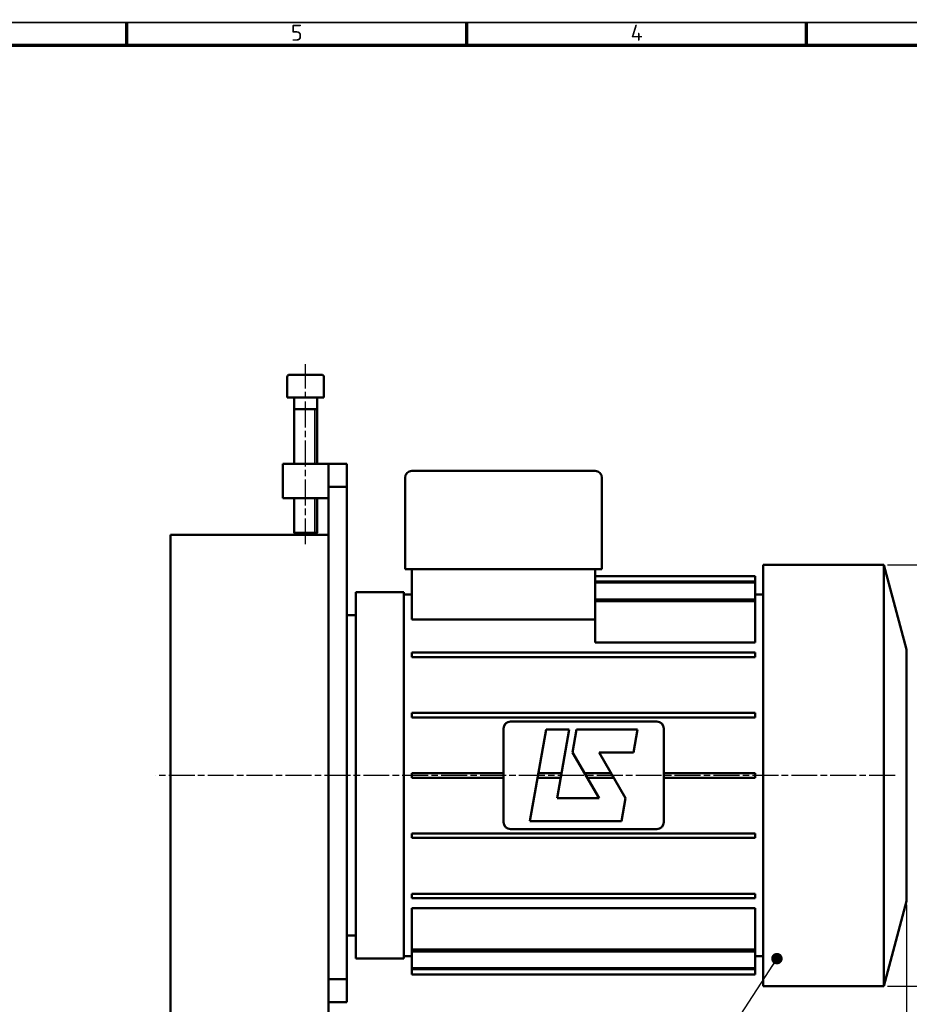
# Model space of a CAD drawing. Header units: millimetres. Extents: x 10 to 1178, y 10 to 831.
# Tile 3 of 4: x 399 to 787, y 401 to 831. Entities that reach past the tile are written whole.
import ezdxf

# ---------------------------------------------------------------- set-up
doc = ezdxf.new("R2010")
doc.units = ezdxf.units.MM
doc.header["$LTSCALE"] = 2
doc.linetypes.add('CHAIN', pattern=[0.3543, 0.2362, -0.0295, 0.0591, -0.0295])
doc.layers.get('0').update_dxf_attribs({"lineweight": 25})
for name, color, linetype, lineweight in [('Bemaßung (ISO)', 7, 'Continuous', 25), ('Mittellinie (ISO)', 7, 'Continuous', 25), ('Rahmen (ISO)', 7, 'Continuous', 70), ('Sichtbar (ISO)', 7, 'Continuous', 50), ('Sichtbar schmal (ISO)', 7, 'Continuous', 35), ('Symbol (ISO)', 7, 'Continuous', 25)]:
    doc.layers.add(name, color=color, linetype=linetype, lineweight=lineweight)
doc.styles.add('Notiztext (DIN)', font='isocpeur.ttf')
doc.dimstyles.new('Durchmesser', dxfattribs={"dimscale": 2, "dimtxt": 3.5, "dimasz": 2.5, "dimexe": 3.175, "dimexo": 0.8, "dimgap": 0.8, "dimtad": 1, "dimdec": 3, "dimrnd": 1e-08, "dimtxsty": 'Notiztext (DIN)', "dimcen": 0.09, "dimdle": 10, "dimclrd": 256, "dimclre": 256, "dimclrt": 256, "dimazin": 2, "dimtfac": 0.571429, "dimtdec": 3, "dimtmove": 0, "dimatfit": 3, "dimfxl": 1, "dimtolj": 1, "dimtzin": 0, "dimlwd": -1, "dimlwe": -1, "dimarcsym": 0})
doc.dimstyles.new('Standard (DIN)', dxfattribs={"dimscale": 2, "dimtxt": 3.5, "dimasz": 2.5, "dimexe": 3.175, "dimexo": 0.8, "dimgap": 0.8, "dimtad": 1, "dimdec": 3, "dimrnd": 1e-08, "dimtxsty": 'Notiztext (DIN)', "dimcen": 0.09, "dimdle": 10, "dimclrd": 256, "dimclre": 256, "dimclrt": 256, "dimazin": 2, "dimtfac": 0.571429, "dimtdec": 3, "dimtmove": 0, "dimatfit": 3, "dimfxl": 1, "dimtolj": 1, "dimlwd": -1, "dimlwe": -1, "dimarcsym": 0})
doc.dimstyles.new('Standard - Methode 2a (DIN)$7', dxfattribs={"dimscale": 2, "dimtxt": 3.5, "dimasz": 2.5, "dimexe": 3.175, "dimexo": 0.8, "dimgap": 0.8, "dimtad": 1, "dimtih": 1, "dimtoh": 1, "dimrnd": 1e-08, "dimtxsty": 'Notiztext (DIN)', "dimcen": 0.09, "dimdle": 10, "dimclrd": 256, "dimclre": 256, "dimclrt": 256, "dimazin": 2, "dimtfac": 1, "dimtmove": 0, "dimatfit": 3, "dimfxl": 1, "dimtolj": 1, "dimlwd": -1, "dimlwe": -1, "dimarcsym": 0})

# ---------------------------------------------------------------- blocks, each defined once
blk = doc.blocks.new('Ränder Hagen+Goebel Rahmen')
at = {"layer": 'Rahmen (ISO)', "linetype": 'Continuous', "lineweight": 35}
blk.add_line((5, 415), (589, 415), dxfattribs=at)
at = {"layer": 'Rahmen (ISO)'}
for p, q in [((222.75, 410), (222.75, 415)), ((297, 410), (297, 415)), ((371.25, 410), (371.25, 415)), ((10, 410), (584, 410))]:
    blk.add_line(p, q, dxfattribs=at)
at = {"layer": 'Symbol (ISO)', "char_height": 3.5, "attachment_point": 8, "style": 'Notiztext (DIN)'}
for s, insert in [('5', (259.875, 411)), ('4', (334.125, 411))]:
    blk.add_mtext(s, dxfattribs=dict(at, insert=insert))
blk = doc.blocks.new('*D9')
at = {"layer": 'Bemaßung (ISO)'}
for p, q in [((777.78, 593.15), (817.42, 593.15)), ((811.07, 588.15), (811.07, 414.15)), ((777.78, 409.15), (817.42, 409.15))]:
    blk.add_line(p, q, dxfattribs=at)
for points in [[(810.23, 588.15), (811.9, 588.15), (811.07, 593.15)], [(810.23, 414.15), (811.9, 414.15), (811.07, 409.15)]]:
    blk.add_solid(points, dxfattribs=at)
at = {"layer": 'Defpoints', "color": 0}
for p in [(776.18, 593.15), (776.18, 409.15), (811.07, 409.15)]:
    blk.add_point(p, dxfattribs=at)
at = {"layer": 'Bemaßung (ISO)', "insert": (802.47, 491.35), "char_height": 7, "attachment_point": 1, "rotation": 90, "style": 'Notiztext (DIN)'}
blk.add_mtext('\\A1;Ø184', dxfattribs=at)
blk = doc.blocks.new('*D24')
at = {"layer": 'Bemaßung (ISO)'}
for p, q in [((786.09, 444.55), (786.09, 120.35)), ((114.59, 328.55), (114.59, 120.35)), ((119.59, 126.7), (781.09, 126.7))]:
    blk.add_line(p, q, dxfattribs=at)
for points in [[(119.59, 127.53), (119.59, 125.87), (114.59, 126.7)], [(781.09, 127.53), (781.09, 125.87), (786.09, 126.7)]]:
    blk.add_solid(points, dxfattribs=at)
at = {"layer": 'Defpoints', "color": 0}
for p in [(786.09, 446.15), (114.59, 330.15), (786.09, 126.7)]:
    blk.add_point(p, dxfattribs=at)
at = {"layer": 'Bemaßung (ISO)', "insert": (441.32, 135.31), "char_height": 7, "attachment_point": 1, "style": 'Notiztext (DIN)'}
blk.add_mtext('\\A1;ca. 671', dxfattribs=at)

msp = doc.modelspace()

# ---------------------------------------------------------------- linework, layer by layer
at = {"layer": 'Mittellinie (ISO)', "linetype": 'CHAIN', "ltscale": 23.990969}
for p, q in [((523.5897, 602.0747), (523.5897, 680.7889)), ((781.1756, 501.1547), (458.1453, 501.1547))]:
    msp.add_line(p, q, dxfattribs=at)
at = {"layer": 'Sichtbar (ISO)'}
for p, q in [((515.5897, 666.1547), (515.5897, 675.1547)), ((530.5897, 676.1547), (516.5897, 676.1547)), ((531.5897, 666.1547), (531.5897, 675.1547)), ((531.5897, 666.1547), (515.5897, 666.1547)), ((518.5897, 637.1547), (518.5897, 666.1547)), ((528.5897, 637.1547), (528.5897, 666.1547)), ((518.5897, 661.1547), (528.5897, 661.1547)), ((513.5897, 637.1547), (533.5897, 637.1547)), ((513.5897, 637.1547), (513.5897, 622.1547)), ((533.5897, 637.1547), (533.5897, 627.1547)), ((541.5897, 637.1547), (533.5897, 637.1547)), ((541.5897, 627.1547), (541.5897, 637.1547)), ((570.0897, 634.1547), (650.0897, 634.1547)), ((567.0897, 631.1547), (567.0897, 591.1547)), ((653.0897, 631.1547), (653.0897, 591.1547)), ((533.5897, 627.1547), (541.5897, 627.1547)), ((533.5897, 627.1547), (533.5897, 412.1547)), ((541.5897, 627.1547), (541.5897, 412.1547)), ((513.5897, 622.1547), (533.5897, 622.1547)), ((518.5897, 607.0747), (518.5897, 622.1547)), ((528.5897, 607.0747), (528.5897, 622.1547)), ((528.5897, 607.0747), (518.5897, 607.0747)), ((519.5097, 606.1547), (518.5897, 607.0747)), ((519.5897, 606.4829), (519.5897, 606.1547)), ((527.6697, 606.1547), (528.5897, 607.0747)), ((464.5897, 606.1547), (464.5897, 244.1547)), ((533.5897, 606.1547), (464.5897, 606.1547)), ((533.5897, 606.1547), (533.5897, 244.1547)), ((567.0897, 591.1547), (570.0897, 591.1547)), ((570.0897, 591.1547), (650.0897, 591.1547)), ((570.0897, 569.2796), (570.0897, 591.1547)), ((650.0897, 591.1547), (653.0897, 591.1547)), ((650.0897, 578.0387), (650.0897, 591.1547)), ((723.5897, 593.1547), (723.5897, 409.1547)), ((776.1756, 593.1547), (723.5897, 593.1547)), ((776.1756, 409.1547), (776.1756, 593.1547)), ((786.0897, 556.1547), (776.1756, 593.1547)), ((720.0897, 588.1547), (650.0897, 588.1547)), ((720.0897, 588.1511), (650.0897, 588.1511)), ((720.0897, 585.7921), (650.0897, 585.7921)), ((720.0897, 585.4003), (650.0897, 585.4003)), ((720.0897, 588.1547), (720.0897, 588.1511)), ((720.0897, 585.7921), (720.0897, 588.1511)), ((720.0897, 585.7921), (720.0897, 585.4003)), ((720.0897, 578.0387), (720.0897, 585.4003)), ((545.5897, 581.1547), (545.5897, 421.1547)), ((545.5897, 581.1547), (566.5897, 581.1547)), ((566.5897, 581.1547), (566.5897, 421.1547)), ((570.0897, 580.1547), (566.5897, 580.1547)), ((720.0897, 578.0387), (650.0897, 578.0387)), ((650.0897, 578.0387), (650.0897, 577.2059)), ((720.0897, 577.2059), (650.0897, 577.2059)), ((650.0897, 559.1279), (650.0897, 577.2059)), ((723.5897, 580.1547), (720.0897, 580.1547)), ((720.0897, 578.0387), (720.0897, 577.2059)), ((720.0897, 559.1279), (720.0897, 577.2059)), ((541.5897, 571.1547), (545.5897, 571.1547)), ((650.0897, 569.2796), (570.0897, 569.2796)), ((720.0897, 559.1279), (650.0897, 559.1279)), ((720.0897, 554.8214), (570.0897, 554.8214)), ((570.0897, 554.8214), (570.0897, 552.8214)), ((720.0897, 554.8214), (720.0897, 552.8214)), ((786.0897, 446.1547), (786.0897, 556.1547)), ((720.0897, 552.8214), (570.0897, 552.8214)), ((720.0897, 528.4881), (570.0897, 528.4881)), ((570.0897, 528.4881), (570.0897, 526.4881)), ((720.0897, 526.4881), (570.0897, 526.4881)), ((677.0897, 524.6547), (613.0897, 524.6547)), ((720.0897, 528.4881), (720.0897, 526.4881)), ((610.0897, 521.6547), (610.0897, 480.6547)), ((628.6428, 521.1547), (621.5897, 481.1547)), ((638.7971, 521.1547), (628.6428, 521.1547)), ((633.5073, 491.1547), (638.7971, 521.1547)), ((642.0223, 521.1547), (640.259, 511.1547)), ((668.6428, 521.1547), (642.0223, 521.1547)), ((666.8795, 511.1547), (668.6428, 521.1547)), ((680.0897, 480.6547), (680.0897, 521.6547)), ((640.259, 511.1547), (651.806, 491.1547)), ((651.806, 511.1547), (666.8795, 511.1547)), ((663.353, 491.1547), (651.806, 511.1547)), ((610.0897, 502.1547), (570.0897, 502.1547)), ((570.0897, 502.1547), (570.0897, 500.1547)), ((610.0897, 500.1547), (570.0897, 500.1547)), ((635.0942, 500.1547), (624.9399, 500.1547)), ((635.4469, 502.1547), (625.2926, 502.1547)), ((657.0021, 502.1547), (645.4551, 502.1547)), ((658.1568, 500.1547), (646.6098, 500.1547)), ((720.0897, 502.1547), (680.0897, 502.1547)), ((720.0897, 500.1547), (680.0897, 500.1547)), ((720.0897, 502.1547), (720.0897, 500.1547)), ((651.806, 491.1547), (633.5073, 491.1547)), ((661.5897, 481.1547), (663.353, 491.1547)), ((613.0897, 477.6547), (677.0897, 477.6547)), ((621.5897, 481.1547), (661.5897, 481.1547)), ((720.0897, 475.8214), (570.0897, 475.8214)), ((570.0897, 475.8214), (570.0897, 473.8214)), ((720.0897, 473.8214), (570.0897, 473.8214)), ((720.0897, 475.8214), (720.0897, 473.8214)), ((570.0897, 449.4881), (570.0897, 447.4881)), ((720.0897, 449.4881), (570.0897, 449.4881)), ((720.0897, 447.4881), (570.0897, 447.4881)), ((720.0897, 449.4881), (720.0897, 447.4881)), ((720.0897, 443.1815), (570.0897, 443.1815)), ((570.0897, 425.1036), (570.0897, 443.1815)), ((720.0897, 425.1036), (720.0897, 443.1815)), ((786.0897, 446.1547), (776.1756, 409.1547)), ((541.5897, 431.1547), (545.5897, 431.1547)), ((570.0897, 422.1547), (566.5897, 422.1547)), ((720.0897, 425.1036), (570.0897, 425.1036)), ((570.0897, 425.1036), (570.0897, 424.2707)), ((570.0897, 416.9091), (570.0897, 424.2707)), ((720.0897, 424.2707), (570.0897, 424.2707)), ((720.0897, 425.1036), (720.0897, 424.2707)), ((720.0897, 416.9091), (720.0897, 424.2707)), ((723.5897, 422.1547), (720.0897, 422.1547)), ((545.5897, 421.1547), (566.5897, 421.1547)), ((720.0897, 416.9091), (570.0897, 416.9091)), ((570.0897, 416.9091), (570.0897, 416.5173)), ((570.0897, 414.1584), (570.0897, 416.5173)), ((720.0897, 416.5173), (570.0897, 416.5173)), ((720.0897, 414.1584), (570.0897, 414.1584)), ((570.0897, 414.1584), (570.0897, 414.1547)), ((720.0897, 414.1547), (570.0897, 414.1547)), ((720.0897, 416.9091), (720.0897, 416.5173)), ((720.0897, 414.1584), (720.0897, 416.5173)), ((720.0897, 414.1584), (720.0897, 414.1547)), ((541.5897, 412.1547), (533.5897, 412.1547)), ((541.5897, 402.1547), (541.5897, 412.1547)), ((776.1756, 409.1547), (723.5897, 409.1547)), ((533.5897, 402.1547), (541.5897, 402.1547))]:
    msp.add_line(p, q, dxfattribs=at)
at = {"layer": 'Sichtbar (ISO)', "flags": 128}
for points in [[(519.5103, 606.1547), (519.4995, 606.167), (519.4886, 606.1801), (519.4778, 606.1941), (519.4669, 606.2089), (519.456, 606.2247), (519.445, 606.2413), (519.4341, 606.2588), (519.4231, 606.2771), (519.412, 606.2964), (519.4009, 606.3165), (519.3898, 606.3375), (519.3786, 606.3594), (519.3674, 606.3822), (519.3561, 606.406), (519.3447, 606.4306), (519.3333, 606.4561), (519.3218, 606.4826), (519.3103, 606.51), (519.2987, 606.5384), (519.287, 606.5677), (519.2752, 606.598), (519.2633, 606.6292), (519.2513, 606.6615), (519.2393, 606.6947)], [(519.2393, 606.6947), (519.2905, 606.6615), (519.3414, 606.6292), (519.3918, 606.598), (519.4419, 606.5677), (519.4917, 606.5384), (519.5411, 606.51), (519.5902, 606.4826), (519.639, 606.4561), (519.6875, 606.4306), (519.7358, 606.406), (519.7837, 606.3822), (519.8315, 606.3594), (519.879, 606.3375), (519.9264, 606.3165), (519.9735, 606.2964), (520.0204, 606.2771), (520.0672, 606.2588), (520.1139, 606.2413), (520.1603, 606.2247), (520.2067, 606.2089), (520.253, 606.1941), (520.2992, 606.1801), (520.3453, 606.167), (520.3913, 606.1547)], [(521.6092, 606.1547), (521.6552, 606.167), (521.7013, 606.1801), (521.7475, 606.1941), (521.7937, 606.2089), (521.8401, 606.2247), (521.8866, 606.2413), (521.9332, 606.2588), (521.98, 606.2771), (522.027, 606.2964), (522.0741, 606.3165), (522.1214, 606.3375), (522.169, 606.3594), (522.2167, 606.3822), (522.2647, 606.406), (522.313, 606.4306), (522.3615, 606.4561), (522.4103, 606.4826), (522.4594, 606.51), (522.5088, 606.5384), (522.5586, 606.5677), (522.6086, 606.598), (522.6591, 606.6292), (522.7099, 606.6615), (522.7612, 606.6947)], [(522.7612, 606.6947), (522.8245, 606.6615), (522.8873, 606.6292), (522.9496, 606.598), (523.0115, 606.5677), (523.0729, 606.5384), (523.134, 606.51), (523.1946, 606.4826), (523.2549, 606.4561), (523.3149, 606.4306), (523.3745, 606.406), (523.4337, 606.3822), (523.4927, 606.3594), (523.5514, 606.3375), (523.6099, 606.3165), (523.6681, 606.2964), (523.7261, 606.2771), (523.7839, 606.2588), (523.8415, 606.2413), (523.8989, 606.2247), (523.9562, 606.2089), (524.0134, 606.1941), (524.0704, 606.1801), (524.1273, 606.167), (524.1842, 606.1547)], [(525.6886, 606.1547), (525.7455, 606.167), (525.8024, 606.1801), (525.8594, 606.1941), (525.9166, 606.2089), (525.9739, 606.2247), (526.0313, 606.2413), (526.0889, 606.2588), (526.1467, 606.2771), (526.2047, 606.2964), (526.2629, 606.3165), (526.3214, 606.3375), (526.3801, 606.3594), (526.4391, 606.3822), (526.4984, 606.406), (526.558, 606.4306), (526.6179, 606.4561), (526.6782, 606.4826), (526.7388, 606.51), (526.7999, 606.5384), (526.8613, 606.5677), (526.9232, 606.598), (526.9855, 606.6292), (527.0483, 606.6615), (527.1116, 606.6947)], [(527.1116, 606.6947), (527.1237, 606.6615), (527.1356, 606.6292), (527.1475, 606.598), (527.1593, 606.5677), (527.171, 606.5384), (527.1826, 606.51), (527.1942, 606.4826), (527.2057, 606.4561), (527.2171, 606.4306), (527.2284, 606.406), (527.2397, 606.3822), (527.2509, 606.3594), (527.2621, 606.3375), (527.2733, 606.3165), (527.2843, 606.2964), (527.2954, 606.2771), (527.3064, 606.2588), (527.3174, 606.2413), (527.3283, 606.2247), (527.3392, 606.2089), (527.3501, 606.1941), (527.361, 606.1801), (527.3718, 606.167), (527.3826, 606.1547)]]:
    msp.add_lwpolyline(points, dxfattribs=at)
at = {"layer": 'Sichtbar (ISO)'}
for centre, radius, start, end in [((516.5897, 675.1547), 1, 90, 180), ((530.5897, 675.1547), 1, 0, 90), ((570.0897, 631.1547), 3, 90, 180), ((650.0897, 631.1547), 3, 0, 90), ((613.0897, 521.6547), 3, 90, 180), ((677.0897, 521.6547), 3, 0, 90), ((613.0897, 480.6547), 3, 180, 270), ((677.0897, 480.6547), 3, 270, 0)]:
    msp.add_arc(centre, radius, start, end, dxfattribs=at)
at = {"layer": 'Sichtbar schmal (ISO)'}
for p, q in [((527.6927, 637.1547), (527.6927, 661.1547)), ((527.6927, 606.1777), (527.6927, 622.1547)), ((519.4905, 606.5391), (519.4905, 606.1777)), ((519.4867, 606.1825), (519.4867, 606.1777))]:
    msp.add_line(p, q, dxfattribs=at)

# ---------------------------------------------------------------- block references
at = {"xscale": 2, "yscale": 2, "zscale": 2}
msp.add_blockref('Ränder Hagen+Goebel Rahmen', (0, 0), dxfattribs=at)

# ---------------------------------------------------------------- dimensions: what is measured, and where the dimension line sits
at = {"layer": 'Bemaßung (ISO)'}
for base, p1, p2, angle, text, dimstyle, override, picture, middle in [((811.0654, 409.1547), (776.1756, 593.1547), (776.1756, 409.1547), 90, 'Ø<>', 'Durchmesser', {"dimdec": 3, "dimtp": 0, "dimtm": 0, "dimtdec": 3, "dimatfit": 2}, '*D9', (811.0654, 501.1547)), ((786.0897222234, 126.7004430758), (114.5897222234, 330.1547199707), (786.0897222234, 446.1547199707), 180, 'ca. <>', 'Standard (DIN)', {"dimdec": 0, "dimtp": 0, "dimtm": 0, "dimtdec": 0, "dimatfit": 2}, '*D24', (454.9730930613, 126.7004430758))]:
    dim = msp.add_linear_dim(base=base, p1=p1, p2=p2, angle=angle, text=text, dimstyle=dimstyle, override=override, dxfattribs=at)
    dim.commit()
    dim.dimension.update_dxf_attribs({"geometry": picture, "text_midpoint": middle, "dimtype": 160})

# ---------------------------------------------------------------- leaders
at = {"layer": 'Symbol (ISO)', "annotation_type": 0, "has_hookline": 1, "hookline_direction": 1, "text_width": 116.9}
msp.add_leader([(729.5328, 421.1281), (695.1123, 368.5524), (690.1123, 368.5524)], dimstyle='Standard - Methode 2a (DIN)$7', override={"dimasz": 2.5, "dimgap": 0, "dimtad": 1, "dimldrblk": 'Dot'}, dxfattribs=at)

doc.saveas('drawing.dxf')
